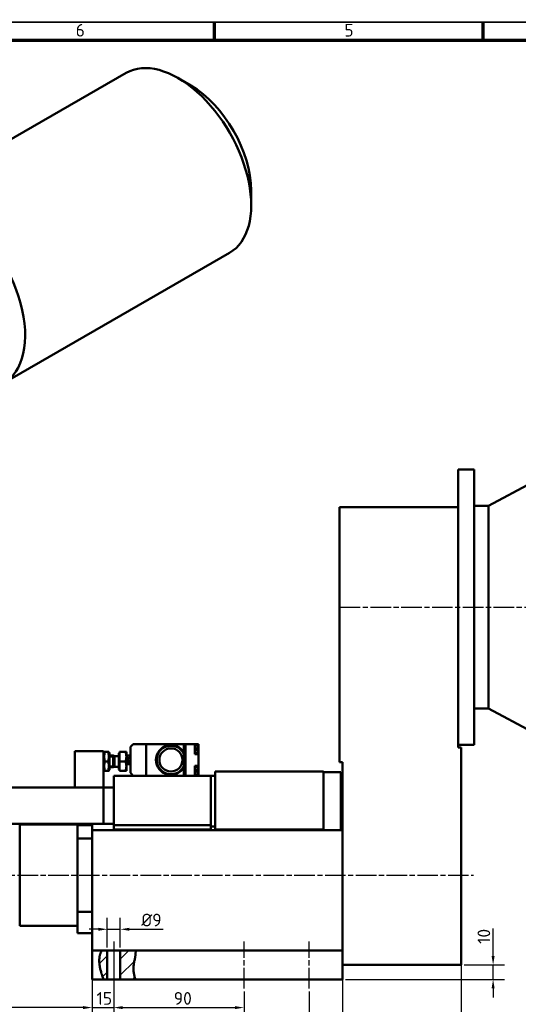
# Model space of a CAD drawing. Header units: millimetres. Extents: x 12 to 1472, y 12 to 1039.
# Tile 5 of 6: x 422 to 767, y 359 to 1039. Entities that reach past the tile are written whole.
import ezdxf

# ---------------------------------------------------------------- set-up
doc = ezdxf.new("R2010")
doc.units = ezdxf.units.MM
doc.header["$LTSCALE"] = 2.5
doc.linetypes.add('CHAIN', pattern=[0.3543, 0.2362, -0.0295, 0.0591, -0.0295])
doc.layers.get('0').update_dxf_attribs({"lineweight": 25})
for name, color, linetype, lineweight in [('Bemaßung (ISO)', 7, 'Continuous', 25), ('Mittellinie (ISO)', 7, 'Continuous', 25), ('Rahmen (ISO)', 7, 'Continuous', 70), ('Schraffur (ISO)', 7, 'Continuous', 18), ('Sichtbar (ISO)', 7, 'Continuous', 50), ('Sichtbar schmal (ISO)', 7, 'Continuous', 35), ('Symbol (ISO)', 7, 'Continuous', 25)]:
    doc.layers.add(name, color=color, linetype=linetype, lineweight=lineweight)
doc.styles.add('Notiztext (DIN)', font='isocpeur.ttf')
doc.dimstyles.new('Standard (DIN)', dxfattribs={"dimscale": 2.5, "dimtxt": 3.5, "dimasz": 2.5, "dimexe": 3.175, "dimexo": 0.8, "dimgap": 0.8, "dimtad": 1, "dimdec": 3, "dimrnd": 1e-08, "dimtxsty": 'Notiztext (DIN)', "dimcen": 0.09, "dimdle": 10, "dimclrd": 256, "dimclre": 256, "dimclrt": 256, "dimazin": 2, "dimtfac": 0.571429, "dimtdec": 3, "dimtmove": 0, "dimatfit": 3, "dimfxl": 1, "dimtolj": 1, "dimlwd": -1, "dimlwe": -1, "dimarcsym": 0})

# ---------------------------------------------------------------- blocks, each defined once
blk = doc.blocks.new('Ränder Hagen+Goebel Rahmen')
at = {"layer": 'Rahmen (ISO)', "linetype": 'Continuous', "lineweight": 35}
blk.add_line((5, 415), (589, 415), dxfattribs=at)
at = {"layer": 'Rahmen (ISO)'}
for p, q in [((222.75, 410), (222.75, 415)), ((297, 410), (297, 415)), ((10, 410), (584, 410))]:
    blk.add_line(p, q, dxfattribs=at)
at = {"layer": 'Symbol (ISO)', "char_height": 3.5, "attachment_point": 8, "style": 'Notiztext (DIN)'}
for s, insert in [('6', (185.625, 411)), ('5', (259.875, 411))]:
    blk.add_mtext(s, dxfattribs=dict(at, insert=insert))
blk = doc.blocks.new('*D13')
at = {"layer": 'Bemaßung (ISO)'}
for p, q in [((472.2, 472.77), (472.2, 349.22)), ((191.2, 438.2), (191.2, 349.22)), ((465.95, 357.16), (197.45, 357.16))]:
    blk.add_line(p, q, dxfattribs=at)
for points in [[(197.45, 358.2), (197.45, 356.12), (191.2, 357.16)], [(465.95, 358.2), (465.95, 356.12), (472.2, 357.16)]]:
    blk.add_solid(points, dxfattribs=at)
at = {"layer": 'Defpoints', "color": 0}
for p in [(472.2, 474.77), (191.2, 440.2), (191.2, 357.16)]:
    blk.add_point(p, dxfattribs=at)
at = {"layer": 'Bemaßung (ISO)', "insert": (361.83, 367.91), "char_height": 8.75, "attachment_point": 1, "style": 'Notiztext (DIN)'}
blk.add_mtext('\\A1;281', dxfattribs=at)
blk = doc.blocks.new('*D14')
at = {"layer": 'Bemaßung (ISO)'}
for p, q in [((472.2, 389.59), (472.2, 349.18)), ((487.2, 368.34), (487.2, 349.18)), ((465.95, 357.12), (459.7, 357.12)), ((472.2, 357.12), (487.2, 357.12)), ((493.45, 357.12), (499.7, 357.12))]:
    blk.add_line(p, q, dxfattribs=at)
for points in [[(465.95, 358.16), (465.95, 356.08), (472.2, 357.12)], [(493.45, 358.16), (493.45, 356.08), (487.2, 357.12)]]:
    blk.add_solid(points, dxfattribs=at)
at = {"layer": 'Defpoints', "color": 0}
for p in [(472.2, 391.59), (487.2, 370.34), (487.2, 357.12)]:
    blk.add_point(p, dxfattribs=at)
at = {"layer": 'Bemaßung (ISO)', "insert": (475.32, 367.87), "char_height": 8.75, "attachment_point": 1, "style": 'Notiztext (DIN)'}
blk.add_mtext('\\A1;15', dxfattribs=at)
blk = doc.blocks.new('*D15')
at = {"layer": 'Bemaßung (ISO)'}
for p, q in [((487.2, 400.84), (487.2, 349.18)), ((577.2, 368.34), (577.2, 349.18)), ((493.45, 357.12), (570.95, 357.12))]:
    blk.add_line(p, q, dxfattribs=at)
for points in [[(493.45, 358.16), (493.45, 356.08), (487.2, 357.12)], [(570.95, 358.16), (570.95, 356.08), (577.2, 357.12)]]:
    blk.add_solid(points, dxfattribs=at)
at = {"layer": 'Defpoints', "color": 0}
for p in [(487.2, 402.84), (577.2, 370.34), (577.2, 357.12)]:
    blk.add_point(p, dxfattribs=at)
at = {"layer": 'Bemaßung (ISO)', "insert": (528.68, 367.87), "char_height": 8.75, "attachment_point": 1, "style": 'Notiztext (DIN)'}
blk.add_mtext('\\A1;90', dxfattribs=at)
blk = doc.blocks.new('*D16')
at = {"layer": 'Bemaßung (ISO)'}
for p, q in [((487.2, 400.84), (487.2, 326.92)), ((622.2, 368.34), (622.2, 326.92)), ((493.45, 334.86), (615.95, 334.86))]:
    blk.add_line(p, q, dxfattribs=at)
for points in [[(493.45, 335.9), (493.45, 333.82), (487.2, 334.86)], [(615.95, 335.9), (615.95, 333.82), (622.2, 334.86)]]:
    blk.add_solid(points, dxfattribs=at)
at = {"layer": 'Defpoints', "color": 0}
for p in [(487.2, 402.84), (622.2, 370.34), (622.2, 334.86)]:
    blk.add_point(p, dxfattribs=at)
at = {"layer": 'Bemaßung (ISO)', "insert": (547.26, 345.61), "char_height": 8.75, "attachment_point": 1, "style": 'Notiztext (DIN)'}
blk.add_mtext('\\A1;135', dxfattribs=at)
blk = doc.blocks.new('*D17')
at = {"layer": 'Bemaßung (ISO)'}
for p, q in [((472.2, 389.59), (472.2, 306.76)), ((645.2, 374.59), (645.2, 306.76)), ((478.45, 314.69), (638.95, 314.69))]:
    blk.add_line(p, q, dxfattribs=at)
for points in [[(478.45, 315.74), (478.45, 313.65), (472.2, 314.69)], [(638.95, 315.74), (638.95, 313.65), (645.2, 314.69)]]:
    blk.add_solid(points, dxfattribs=at)
at = {"layer": 'Defpoints', "color": 0}
for p in [(472.2, 391.59), (645.2, 376.59), (645.2, 314.69)]:
    blk.add_point(p, dxfattribs=at)
at = {"layer": 'Bemaßung (ISO)', "insert": (549.98, 325.44), "char_height": 8.75, "attachment_point": 1, "style": 'Notiztext (DIN)'}
blk.add_mtext('\\A1;173', dxfattribs=at)
blk = doc.blocks.new('*D18')
at = {"layer": 'Bemaßung (ISO)'}
for p, q in [((191.2, 436.81), (191.2, 285.37)), ((727.2, 401.26), (727.2, 285.37)), ((720.95, 293.31), (197.45, 293.31))]:
    blk.add_line(p, q, dxfattribs=at)
for points in [[(197.45, 294.35), (197.45, 292.27), (191.2, 293.31)], [(720.95, 294.35), (720.95, 292.27), (727.2, 293.31)]]:
    blk.add_solid(points, dxfattribs=at)
at = {"layer": 'Defpoints', "color": 0}
for p in [(191.2, 438.81), (727.2, 403.26), (191.2, 293.31)]:
    blk.add_point(p, dxfattribs=at)
at = {"layer": 'Bemaßung (ISO)', "insert": (512.18, 304.06), "char_height": 8.75, "attachment_point": 1, "style": 'Notiztext (DIN)'}
blk.add_mtext('\\A1;536', dxfattribs=at)
blk = doc.blocks.new('*D19')
at = {"layer": 'Bemaßung (ISO)'}
for p, q in [((749.3, 392.84), (749.3, 411.84)), ((729.2, 386.59), (757.23, 386.59)), ((749.3, 376.59), (749.3, 386.59)), ((647.2, 376.59), (757.23, 376.59)), ((749.3, 370.34), (749.3, 364.09))]:
    blk.add_line(p, q, dxfattribs=at)
for points in [[(748.25, 392.84), (750.34, 392.84), (749.3, 386.59)], [(748.25, 370.34), (750.34, 370.34), (749.3, 376.59)]]:
    blk.add_solid(points, dxfattribs=at)
at = {"layer": 'Defpoints', "color": 0}
for p in [(727.2, 386.59), (749.3, 386.59), (645.2, 376.59)]:
    blk.add_point(p, dxfattribs=at)
at = {"layer": 'Bemaßung (ISO)', "insert": (738.55, 401.09), "char_height": 8.75, "attachment_point": 1, "rotation": 90, "style": 'Notiztext (DIN)'}
blk.add_mtext('\\A1;10', dxfattribs=at)
blk = doc.blocks.new('*D20')
at = {"layer": 'Bemaßung (ISO)'}
for p, q in [((482.7, 398.59), (482.7, 419.13)), ((491.7, 398.59), (491.7, 419.13)), ((476.45, 411.2), (470.2, 411.2)), ((482.7, 411.2), (491.7, 411.2)), ((497.95, 411.2), (521.32, 411.2))]:
    blk.add_line(p, q, dxfattribs=at)
for points in [[(476.45, 412.24), (476.45, 410.16), (482.7, 411.2)], [(497.95, 412.24), (497.95, 410.16), (491.7, 411.2)]]:
    blk.add_solid(points, dxfattribs=at)
at = {"layer": 'Defpoints', "color": 0}
for p in [(491.7, 411.2), (482.7, 396.59), (491.7, 396.59)]:
    blk.add_point(p, dxfattribs=at)
at = {"layer": 'Bemaßung (ISO)', "insert": (506.2, 421.95), "char_height": 8.75, "attachment_point": 1, "style": 'Notiztext (DIN)'}
blk.add_mtext('\\A1;Ø9', dxfattribs=at)
blk = doc.blocks.new('*D23')
at = {"layer": 'Bemaßung (ISO)'}
for p, q in [((645.2, 384.59), (645.2, 328.93)), ((727.2, 384.59), (727.2, 328.93)), ((651.45, 336.87), (720.95, 336.87))]:
    blk.add_line(p, q, dxfattribs=at)
for points in [[(651.45, 337.91), (651.45, 335.82), (645.2, 336.87)], [(720.95, 337.91), (720.95, 335.82), (727.2, 336.87)]]:
    blk.add_solid(points, dxfattribs=at)
at = {"layer": 'Defpoints', "color": 0}
for p in [(645.2, 386.59), (727.2, 386.59), (727.2, 336.87)]:
    blk.add_point(p, dxfattribs=at)
at = {"layer": 'Bemaßung (ISO)', "insert": (680.95, 347.62), "char_height": 8.75, "attachment_point": 1, "style": 'Notiztext (DIN)'}
blk.add_mtext('\\A1;82', dxfattribs=at)
blk = doc.blocks.new('*D24')
at = {"layer": 'Bemaßung (ISO)'}
for p, q in [((1056.2, 560.59), (1056.2, 259.25)), ((191.2, 436.35), (191.2, 259.25)), ((197.45, 267.18), (1049.95, 267.18))]:
    blk.add_line(p, q, dxfattribs=at)
for points in [[(197.45, 268.22), (197.45, 266.14), (191.2, 267.18)], [(1049.95, 268.22), (1049.95, 266.14), (1056.2, 267.18)]]:
    blk.add_solid(points, dxfattribs=at)
at = {"layer": 'Defpoints', "color": 0}
for p in [(1056.2, 562.59), (191.2, 438.35), (1056.2, 267.18)]:
    blk.add_point(p, dxfattribs=at)
at = {"layer": 'Bemaßung (ISO)', "insert": (565, 277.94), "char_height": 8.75, "attachment_point": 1, "style": 'Notiztext (DIN)'}
blk.add_mtext('\\A1;ca. 865', dxfattribs=at)

msp = doc.modelspace()

# ---------------------------------------------------------------- hatches: boundary and pattern name
at = {"layer": 'Schraffur (ISO)'}
h = msp.add_hatch(dxfattribs=at)
h.set_pattern_fill('ANSI31', color=256, scale=63.5, style=0)
h.set_pattern_definition([(45, (0, 0), (-5.61266, 5.61266), [])])
edge = h.paths.add_edge_path()
edge.add_spline(control_points=[(501.90472, 391.59078), (501.45987, 389.19861), (500.85634, 386.97355), (500.78432, 381.48593), (501.44702, 379.09396), (502.05089, 376.59078)], knot_values=[0.051029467, 0.051029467, 0.051029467, 0.051029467, 0.787257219, 0.787257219, 1.596916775, 1.596916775, 1.596916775, 1.596916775], degree=3, periodic=0)
edge.add_line((502.05089, 376.59078), (491.69684, 376.59078))
edge.add_line((491.69684, 376.59078), (491.69684, 396.59078))
edge.add_line((491.69684, 396.59078), (502.29068, 396.59078))
edge.add_spline(control_points=[(502.29068, 396.59078), (502.29068, 396.59078), (502.29068, 396.59075), (502.29077, 396.58974), (502.29146, 396.58244), (502.2945, 396.54895), (502.29749, 396.51566), (502.31054, 396.35502), (502.3248, 396.16233), (502.3412, 395.62482), (502.34212, 395.27863), (502.30394, 394.43868), (502.26199, 393.94506), (502.12329, 392.84157), (502.02453, 392.23803), (501.90975, 391.61789), (501.90724, 391.60434), (501.90472, 391.59078)], knot_values=[0.790427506, 0.790427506, 0.790427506, 0.790427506, 0.793656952, 0.793656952, 0.837330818, 0.837330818, 0.900991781, 0.900991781, 1.05722084, 1.05722084, 1.218750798, 1.218750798, 1.391430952, 1.391430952, 1.576536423, 1.576536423, 1.580673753, 1.580673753, 1.580673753, 1.580673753], degree=3, periodic=0)
edge = h.paths.add_edge_path()
edge.add_spline(control_points=[(477.29897, 391.59078), (477.35237, 392.0277), (477.42558, 392.46036), (477.66255, 393.53306), (477.85151, 394.13556), (478.25271, 395.16262), (478.46228, 395.58983), (478.77029, 396.15917), (478.88216, 396.34453), (478.98392, 396.50967), (479.00689, 396.5461), (479.02999, 396.58265), (479.03491, 396.59037), (479.03517, 396.59078), (479.03517, 396.59078), (479.03517, 396.59078)], knot_values=[1.577268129, 1.577268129, 1.577268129, 1.577268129, 1.710111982, 1.710111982, 1.917515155, 1.917515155, 2.118574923, 2.118574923, 2.27080193, 2.27080193, 2.338351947, 2.338351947, 2.385369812, 2.385369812, 2.386634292, 2.386634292, 2.386634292, 2.386634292], degree=3, periodic=0)
edge.add_line((479.03517, 396.59078), (482.69684, 396.59078))
edge.add_line((482.69684, 396.59078), (482.69684, 376.59078))
edge.add_line((482.69684, 376.59078), (480.34073, 376.59078))
edge.add_spline(control_points=[(480.34073, 376.59078), (479.08981, 379.0341), (478.40078, 381.5963), (477.29451, 386.27655), (476.99363, 389.09231), (477.29897, 391.59078)], knot_values=[0.056768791, 0.056768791, 0.056768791, 0.056768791, 0.8855451, 0.8855451, 2.516182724, 2.516182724, 2.516182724, 2.516182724], degree=3, periodic=0)

# ---------------------------------------------------------------- linework, layer by layer
at = {"layer": 'Mittellinie (ISO)', "linetype": 'CHAIN', "ltscale": 23.990969}
for p, q in [((643.37486, 633.59078), (1066.21572, 633.59078)), ((186.94684, 448.59078), (735.84911, 448.59078)), ((487.19684, 402.84078), (487.19684, 370.34078)), ((577.19684, 370.34078), (577.19684, 402.84078)), ((622.19684, 370.34078), (622.19684, 402.84078))]:
    msp.add_line(p, q, dxfattribs=at)
at = {"layer": 'Sichtbar (ISO)'}
for p, q in [((495.73263, 1002.39833), (339.57988, 912.47595)), ((540.49724, 993.66113), (531.69259, 998.77076)), ((582.17259, 921.29072), (582.17259, 911.11083)), ((567.26058, 878.18804), (411.10783, 788.26565)), ((725.19684, 728.59078), (725.19684, 702.59078)), ((736.19684, 728.59078), (725.19684, 728.59078)), ((736.19684, 728.59078), (736.19684, 538.59078)), ((746.19684, 703.59078), (776.19684, 719.59078)), ((643.19684, 702.59078), (643.19684, 526.59078)), ((725.19684, 702.59078), (643.19684, 702.59078)), ((725.19684, 702.59078), (725.19684, 536.59078)), ((746.19684, 703.59078), (736.19684, 703.59078)), ((746.19684, 703.59078), (746.19684, 563.59078)), ((746.19684, 563.59078), (736.19684, 563.59078)), ((746.19684, 563.59078), (776.19684, 547.59078)), ((500.69684, 539.09078), (498.69684, 537.09078)), ((498.69684, 519.09078), (498.69684, 537.09078)), ((509.69684, 539.09078), (500.69684, 539.09078)), ((535.69684, 539.09078), (509.69684, 539.09078)), ((509.69684, 517.09078), (509.69684, 539.09078)), ((535.69684, 533.2018), (535.69684, 539.09078)), ((535.69684, 538.99078), (536.69684, 538.99078)), ((536.69684, 517.09078), (536.69684, 539.09078)), ((536.69684, 539.09078), (543.19684, 539.09078)), ((543.19684, 539.09078), (545.69684, 539.09078)), ((543.19684, 532.19078), (543.19684, 539.09078)), ((544.54042, 538.27324), (543.19684, 538.39078)), ((544.99684, 535.99078), (544.99684, 537.77514)), ((545.69684, 535.19078), (545.69684, 539.09078)), ((736.19684, 538.59078), (725.19684, 538.59078)), ((460.19684, 534.09078), (460.19684, 509.09078)), ((480.19684, 534.09078), (460.19684, 534.09078)), ((480.19684, 534.09078), (480.19684, 509.09078)), ((480.19684, 532.89078), (480.60098, 533.59078)), ((480.60098, 533.59078), (481.18154, 533.59078)), ((483.21214, 533.59078), (481.18154, 533.59078)), ((483.21214, 533.59078), (483.79269, 533.59078)), ((484.19684, 532.89078), (483.79269, 533.59078)), ((484.19684, 521.29078), (484.19684, 532.89078)), ((486.84674, 531.09078), (484.19684, 531.09078)), ((486.84674, 531.09078), (486.84674, 523.09078)), ((487.61365, 530.75249), (486.84674, 531.09078)), ((486.84674, 531.09078), (486.84674, 523.09078)), ((487.61365, 530.75249), (487.61365, 523.42908)), ((490.59674, 530.75249), (487.61365, 530.75249)), ((490.59674, 532.79078), (490.59674, 521.39078)), ((491.19684, 532.79078), (490.59674, 532.79078)), ((491.19684, 533.59078), (495.31628, 533.59078)), ((491.19684, 527.09078), (491.19684, 533.59078)), ((495.31628, 533.59078), (495.89684, 533.59078)), ((495.89684, 530.34078), (495.89684, 533.59078)), ((498.69684, 531.07578), (495.89684, 531.07578)), ((495.89684, 523.84078), (495.89684, 530.34078)), ((535.69684, 532.0936), (535.69684, 533.2018)), ((535.69684, 524.08797), (535.69684, 532.0936)), ((544.54042, 532.90833), (543.19684, 532.79078)), ((543.19684, 532.19078), (545.69684, 532.19078)), ((544.19684, 535.99078), (544.19684, 535.19078)), ((544.19684, 535.99078), (544.54042, 535.99078)), ((544.54042, 535.19078), (544.19684, 535.19078)), ((544.54042, 535.99078), (544.99684, 535.99078)), ((544.99684, 535.19078), (544.54042, 535.19078)), ((544.99684, 533.40643), (544.99684, 535.19078)), ((545.69684, 532.19078), (545.69684, 535.19078)), ((545.69684, 523.99078), (545.69684, 532.19078)), ((727.19684, 536.59078), (725.19684, 536.59078)), ((727.19684, 386.59078), (727.19684, 536.59078)), ((483.21214, 527.09078), (481.18154, 527.09078)), ((487.61365, 523.42908), (486.84674, 523.09078)), ((490.59674, 523.42908), (487.61365, 523.42908)), ((491.19684, 527.09078), (495.31628, 527.09078)), ((491.19684, 520.59078), (491.19684, 527.09078)), ((498.69684, 525.10578), (495.89684, 525.10578)), ((495.89684, 520.59078), (495.89684, 523.84078)), ((535.69684, 522.97977), (535.69684, 524.08797)), ((543.19684, 523.99078), (545.69684, 523.99078)), ((543.19684, 517.09078), (543.19684, 523.99078)), ((545.69684, 520.99078), (545.69684, 523.99078)), ((643.19684, 526.59078), (645.19684, 526.59078)), ((645.19684, 526.59078), (645.19684, 386.59078)), ((480.19684, 521.29078), (480.60098, 520.59078)), ((481.18154, 520.59078), (480.60098, 520.59078)), ((483.21214, 520.59078), (481.18154, 520.59078)), ((483.79269, 520.59078), (483.21214, 520.59078)), ((484.19684, 521.29078), (483.79269, 520.59078)), ((486.84674, 523.09078), (484.19684, 523.09078)), ((487.19684, 517.09078), (487.19684, 483.09078)), ((506.19684, 517.09078), (487.19684, 517.09078)), ((491.19684, 521.39078), (490.59674, 521.39078)), ((491.19684, 520.59078), (495.31628, 520.59078)), ((495.89684, 520.59078), (495.31628, 520.59078)), ((498.69684, 519.09078), (500.69684, 517.09078)), ((509.69684, 517.09078), (506.19684, 517.09078)), ((535.69684, 517.09078), (509.69684, 517.09078)), ((535.69684, 517.09078), (535.69684, 522.97977)), ((535.69684, 517.19078), (536.69684, 517.19078)), ((536.69684, 517.09078), (535.69684, 517.09078)), ((536.69684, 517.09078), (543.19684, 517.09078)), ((544.54042, 523.27324), (543.19684, 523.39078)), ((544.54042, 517.90833), (543.19684, 517.79078)), ((554.19684, 517.09078), (543.19684, 517.09078)), ((544.19684, 520.99078), (544.19684, 520.19078)), ((544.19684, 520.99078), (544.54042, 520.99078)), ((544.54042, 520.19078), (544.19684, 520.19078)), ((544.54042, 520.99078), (544.99684, 520.99078)), ((544.99684, 520.19078), (544.54042, 520.19078)), ((544.99684, 520.99078), (544.99684, 522.77514)), ((544.99684, 518.40643), (544.99684, 520.19078)), ((545.69684, 517.09078), (545.69684, 520.99078)), ((554.19684, 517.09078), (554.19684, 499.59078)), ((557.19684, 517.09078), (554.19684, 517.09078)), ((632.19684, 520.09078), (557.19684, 520.09078)), ((557.19684, 520.09078), (557.19684, 480.09078)), ((632.19684, 520.09078), (632.19684, 480.09078)), ((632.19684, 519.59078), (644.19684, 519.59078)), ((644.19684, 519.59078), (644.19684, 479.59078)), ((415.19684, 509.09078), (480.19684, 509.09078)), ((480.19684, 509.09078), (460.19684, 509.09078)), ((487.19684, 509.09078), (480.19684, 509.09078)), ((480.19684, 484.09078), (480.19684, 509.09078)), ((554.19684, 499.59078), (554.19684, 483.09078)), ((415.19684, 484.09078), (480.19684, 484.09078)), ((422.19684, 483.59078), (422.19684, 413.59078)), ((462.19684, 483.59078), (422.19684, 483.59078)), ((462.19684, 483.59078), (462.19684, 413.59078)), ((472.19684, 483.09078), (462.19684, 483.09078)), ((472.19684, 479.59078), (472.19684, 483.09078)), ((487.19684, 484.09078), (480.19684, 484.09078)), ((554.19684, 483.09078), (487.19684, 483.09078)), ((487.19684, 483.09078), (487.19684, 480.09078)), ((554.19684, 482.09078), (554.19684, 483.09078)), ((472.19684, 474.76528), (472.19684, 479.59078)), ((645.19684, 479.59078), (472.19684, 479.59078)), ((487.19684, 480.09078), (487.19684, 479.59078)), ((487.19684, 480.09078), (554.19684, 480.09078)), ((557.19684, 482.09078), (554.19684, 482.09078)), ((554.19684, 480.09078), (554.19684, 482.09078)), ((632.19684, 480.09078), (557.19684, 480.09078)), ((607.19684, 479.59078), (607.19684, 480.09078)), ((632.19684, 480.09078), (632.19684, 479.59078)), ((472.19684, 473.86923), (462.19684, 473.86923)), ((472.19684, 474.76528), (472.19684, 401.41629)), ((472.19684, 423.31233), (462.19684, 423.31233)), ((462.19684, 413.59078), (422.19684, 413.59078)), ((462.19684, 408.59078), (462.19684, 413.59078)), ((472.19684, 408.59078), (462.19684, 408.59078)), ((472.19684, 401.41629), (472.19684, 396.59078)), ((479.03517, 396.59078), (472.19684, 396.59078)), ((472.19684, 391.59078), (472.19684, 396.59078)), ((479.03517, 396.59078), (482.69684, 396.59078)), ((482.69684, 396.59078), (482.69684, 376.59078)), ((482.69684, 396.59078), (491.69684, 396.59078)), ((491.69684, 396.59078), (502.29068, 396.59078)), ((491.69684, 376.59078), (491.69684, 396.59078)), ((645.19684, 396.59078), (502.29068, 396.59078)), ((472.19684, 391.59078), (472.19684, 376.59078)), ((645.19684, 376.59078), (645.19684, 386.59078)), ((645.19684, 386.59078), (727.19684, 386.59078)), ((480.34073, 376.59078), (472.19684, 376.59078)), ((482.69684, 376.59078), (480.34073, 376.59078)), ((491.69684, 376.59078), (482.69684, 376.59078)), ((502.05089, 376.59078), (491.69684, 376.59078)), ((645.19684, 376.59078), (502.05089, 376.59078))]:
    msp.add_line(p, q, dxfattribs=at)
at = {"layer": 'Sichtbar (ISO)', "flags": 128}
for points in [[(481.18154, 533.59078), (481.08286, 533.28359), (480.99484, 532.98658), (480.91686, 532.6985), (480.84838, 532.41818), (480.78894, 532.14457), (480.73817, 531.87668), (480.69572, 531.61359), (480.66134, 531.35442), (480.63482, 531.09835), (480.61598, 530.84457), (480.60473, 530.5923), (480.60098, 530.34078), (480.60473, 530.08927), (480.61598, 529.837), (480.63482, 529.58322), (480.66134, 529.32714), (480.69572, 529.06798), (480.73817, 528.80489), (480.78894, 528.537), (480.84838, 528.26339), (480.91686, 527.98307), (480.99484, 527.69498), (481.08286, 527.39797), (481.18154, 527.09078)], [(483.21214, 527.09078), (483.31082, 527.39797), (483.39884, 527.69498), (483.47682, 527.98307), (483.5453, 528.26339), (483.60473, 528.537), (483.65551, 528.80489), (483.69796, 529.06798), (483.73234, 529.32714), (483.75886, 529.58322), (483.7777, 529.837), (483.78895, 530.08927), (483.79269, 530.34078), (483.78895, 530.5923), (483.7777, 530.84457), (483.75886, 531.09835), (483.73234, 531.35442), (483.69796, 531.61359), (483.65551, 531.87668), (483.60473, 532.14457), (483.5453, 532.41818), (483.47682, 532.6985), (483.39884, 532.98658), (483.31082, 533.28359), (483.21214, 533.59078)], [(495.89684, 530.34078), (495.89583, 530.47106), (495.89283, 530.60103), (495.88784, 530.7308), (495.88088, 530.86047), (495.87195, 530.99014), (495.86106, 531.11991), (495.84821, 531.24989), (495.8334, 531.38017), (495.81663, 531.51086), (495.79787, 531.64206), (495.77714, 531.77386), (495.7544, 531.90636), (495.72965, 532.03968), (495.70287, 532.17391), (495.67402, 532.30916), (495.64309, 532.44554), (495.61005, 532.58315), (495.57486, 532.72211), (495.53748, 532.86253), (495.49788, 533.00453), (495.45601, 533.14823), (495.41182, 533.29375), (495.36527, 533.44122), (495.31628, 533.59078)], [(495.31628, 527.09078), (495.36527, 527.24034), (495.41182, 527.38782), (495.45601, 527.53334), (495.49788, 527.67704), (495.53748, 527.81904), (495.57486, 527.95946), (495.61005, 528.09842), (495.64309, 528.23603), (495.67402, 528.37241), (495.70287, 528.50766), (495.72965, 528.64189), (495.7544, 528.77521), (495.77714, 528.90771), (495.79787, 529.03951), (495.81663, 529.17071), (495.8334, 529.30139), (495.84821, 529.43168), (495.86106, 529.56166), (495.87195, 529.69143), (495.88088, 529.8211), (495.88784, 529.95077), (495.89283, 530.08054), (495.89583, 530.21051), (495.89684, 530.34078)], [(495.89684, 531.07578), (495.89709, 531.07573), (495.89757, 531.07565), (495.89826, 531.07553), (495.89918, 531.07538), (495.90031, 531.07519), (495.90167, 531.07496), (495.90325, 531.0747), (495.90505, 531.0744), (495.90707, 531.07407), (495.90932, 531.0737), (495.91178, 531.0733), (495.91447, 531.07286), (495.91738, 531.0724), (495.92051, 531.0719), (495.92387, 531.07136), (495.92744, 531.0708), (495.93124, 531.07021), (495.93527, 531.06958), (495.93951, 531.06893), (495.94396, 531.06825), (495.94862, 531.06754), (495.95348, 531.06681), (495.95853, 531.06607), (495.96378, 531.0653)], [(481.18154, 527.09078), (481.08286, 526.78359), (480.99484, 526.48658), (480.91686, 526.1985), (480.84838, 525.91818), (480.78894, 525.64457), (480.73817, 525.37668), (480.69572, 525.11359), (480.66134, 524.85442), (480.63482, 524.59835), (480.61598, 524.34457), (480.60473, 524.0923), (480.60098, 523.84078), (480.60473, 523.58927), (480.61598, 523.337), (480.63482, 523.08322), (480.66134, 522.82714), (480.69572, 522.56798), (480.73817, 522.30489), (480.78894, 522.037), (480.84838, 521.76339), (480.91686, 521.48307), (480.99484, 521.19498), (481.08286, 520.89797), (481.18154, 520.59078)], [(483.21214, 520.59078), (483.31082, 520.89797), (483.39884, 521.19498), (483.47682, 521.48307), (483.5453, 521.76339), (483.60473, 522.037), (483.65551, 522.30489), (483.69796, 522.56798), (483.73234, 522.82714), (483.75886, 523.08322), (483.7777, 523.337), (483.78895, 523.58927), (483.79269, 523.84078), (483.78895, 524.0923), (483.7777, 524.34457), (483.75886, 524.59835), (483.73234, 524.85442), (483.69796, 525.11359), (483.65551, 525.37668), (483.60473, 525.64457), (483.5453, 525.91818), (483.47682, 526.1985), (483.39884, 526.48658), (483.31082, 526.78359), (483.21214, 527.09078)], [(495.89684, 523.84078), (495.89583, 523.97106), (495.89283, 524.10103), (495.88784, 524.2308), (495.88088, 524.36047), (495.87195, 524.49014), (495.86106, 524.61991), (495.84821, 524.74989), (495.8334, 524.88017), (495.81663, 525.01086), (495.79787, 525.14206), (495.77714, 525.27386), (495.7544, 525.40636), (495.72965, 525.53968), (495.70287, 525.67391), (495.67402, 525.80916), (495.64309, 525.94554), (495.61005, 526.08315), (495.57486, 526.22211), (495.53748, 526.36253), (495.49788, 526.50453), (495.45601, 526.64823), (495.41182, 526.79375), (495.36527, 526.94122), (495.31628, 527.09078)], [(495.31628, 520.59078), (495.36527, 520.74034), (495.41182, 520.88782), (495.45601, 521.03334), (495.49788, 521.17704), (495.53748, 521.31904), (495.57486, 521.45946), (495.61005, 521.59842), (495.64309, 521.73603), (495.67402, 521.87241), (495.70287, 522.00766), (495.72965, 522.14189), (495.7544, 522.27521), (495.77714, 522.40771), (495.79787, 522.53951), (495.81663, 522.67071), (495.8334, 522.80139), (495.84821, 522.93168), (495.86106, 523.06166), (495.87195, 523.19143), (495.88088, 523.3211), (495.88784, 523.45077), (495.89283, 523.58054), (495.89583, 523.71051), (495.89684, 523.84078)], [(495.96378, 525.11627), (495.95853, 525.1155), (495.95348, 525.11475), (495.94862, 525.11403), (495.94396, 525.11332), (495.93951, 525.11264), (495.93527, 525.11199), (495.93124, 525.11136), (495.92744, 525.11077), (495.92387, 525.1102), (495.92051, 525.10967), (495.91738, 525.10917), (495.91447, 525.10871), (495.91178, 525.10827), (495.90932, 525.10787), (495.90707, 525.1075), (495.90505, 525.10717), (495.90325, 525.10687), (495.90167, 525.10661), (495.90031, 525.10638), (495.89918, 525.10619), (495.89826, 525.10603), (495.89757, 525.10592), (495.89709, 525.10584), (495.89684, 525.10579)], [(477.29897, 391.59079), (477.34346, 391.92255), (477.39555, 392.25173), (477.45522, 392.57738), (477.52239, 392.89855), (477.59667, 393.2128), (477.67719, 393.51807), (477.76318, 393.81362), (477.85389, 394.09869), (477.94853, 394.3725), (478.04636, 394.6343), (478.1464, 394.88317), (478.2473, 395.11817), (478.34772, 395.3386), (478.44635, 395.54377), (478.54191, 395.73295), (478.63304, 395.90546), (478.7183, 396.06048), (478.79616, 396.19716), (478.86524, 396.31478), (478.92426, 396.41263), (478.97183, 396.48994), (479.00667, 396.54573), (479.028, 396.57949), (479.03517, 396.59079)], [(502.29068, 396.59079), (502.29168, 396.57995), (502.29461, 396.54751), (502.29925, 396.49362), (502.30528, 396.41851), (502.31222, 396.32271), (502.31947, 396.20661), (502.32638, 396.07061), (502.33234, 395.9151), (502.33662, 395.74087), (502.33851, 395.54904), (502.33741, 395.34029), (502.3327, 395.11529), (502.32376, 394.87473), (502.31008, 394.62021), (502.29142, 394.35354), (502.2677, 394.07557), (502.23878, 393.78716), (502.20455, 393.48917), (502.16503, 393.18312), (502.12071, 392.87156), (502.07207, 392.55554), (502.01955, 392.23607), (501.96362, 391.91414), (501.90472, 391.59079)], [(480.34073, 376.59079), (479.90202, 377.50048), (479.51206, 378.40855), (479.16809, 379.30249), (478.86728, 380.16977), (478.60687, 380.99787), (478.38409, 381.77427), (478.19613, 382.48645), (478.0402, 383.12189), (477.90611, 383.70443), (477.78257, 384.27979), (477.66979, 384.84827), (477.568, 385.40981), (477.47747, 385.96436), (477.39847, 386.51188), (477.33124, 387.05234), (477.27606, 387.58567), (477.23318, 388.11184), (477.20284, 388.63081), (477.18533, 389.14253), (477.18086, 389.64695), (477.18975, 390.14403), (477.21222, 390.63373), (477.24855, 391.11599), (477.29897, 391.59079)], [(501.90472, 391.59079), (501.7848, 390.96638), (501.66052, 390.34742), (501.53481, 389.73167), (501.41058, 389.1169), (501.29076, 388.50088), (501.17828, 387.88137), (501.07606, 387.25614), (500.98702, 386.62296), (500.91411, 385.9796), (500.86021, 385.32383), (500.8283, 384.6534), (500.82116, 383.97199), (500.83921, 383.30453), (500.88025, 382.65256), (500.942, 382.0143), (501.02216, 381.38795), (501.11843, 380.77171), (501.22852, 380.1638), (501.35015, 379.56243), (501.481, 378.96579), (501.6188, 378.3721), (501.76124, 377.77956), (501.90603, 377.18639), (502.05089, 376.59079)]]:
    msp.add_lwpolyline(points, dxfattribs=at)
at = {"layer": 'Sichtbar (ISO)'}
msp.add_circle((526.69684, 528.09078), 8, dxfattribs=at)
for centre, radius, start, end in [((526.69684, 528.09078), 10.35, 29.59184579, 330.40815421), ((526.69684, 528.09078), 9.85, 23.97743353, 336.02256647), ((544.49684, 537.77514), 0.5, 0, 85), ((544.49684, 533.40643), 0.5, 275, 0), ((544.49684, 522.77514), 0.5, 0, 85), ((544.49684, 518.40643), 0.5, 275, 0)]:
    msp.add_arc(centre, radius, start, end, dxfattribs=at)
for centre, major_axis, ratio, start_param, end_param in [((531.49661, 940.29319), (35.76398, -62.10515), 0.578093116, 0, 3.141592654), ((540.33544, 945.38313), (-29.52607, 51.27285), 0.578093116, 3.928924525, 5.495853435), ((375.34386, 850.3708), (35.76398, -62.10515), 0.578093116, 6.050387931, 9.515879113), ((495.81944, 528.09078), (0, 2.985), 0.577350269, 3.22544297, 6.199334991)]:
    msp.add_ellipse(centre, major_axis=major_axis, ratio=ratio, start_param=start_param, end_param=end_param, dxfattribs=at)
at = {"layer": 'Sichtbar schmal (ISO)'}
for p, q in [((486.84674, 530.34678), (484.19684, 530.34678)), ((484.19684, 523.83478), (486.84674, 523.83478))]:
    msp.add_line(p, q, dxfattribs=at)

# ---------------------------------------------------------------- block references
at = {"xscale": 2.5, "yscale": 2.5, "zscale": 2.5}
msp.add_blockref('Ränder Hagen+Goebel Rahmen', (0, 0), dxfattribs=at)

# ---------------------------------------------------------------- dimensions: what is measured, and where the dimension line sits
at = {"layer": 'Bemaßung (ISO)'}
for base, p1, p2, text, picture, middle in [((1056.19684, 267.18308), (191.19684, 438.34732), (1056.19684, 562.59078), 'ca. <>', '*D24', (582.94118, 267.18308)), ((491.69684, 411.19718), (482.69684, 396.59078), (491.69684, 396.59078), 'Ø<>', '*D20', (512.75934, 411.19718))]:
    dim = msp.add_linear_dim(base=base, p1=p1, p2=p2, angle=180, text=text, dimstyle='Standard (DIN)', override={"dimdec": 3, "dimtp": 0, "dimtm": 0, "dimtdec": 3, "dimatfit": 2}, dxfattribs=at)
    dim.commit()
    dim.dimension.update_dxf_attribs({"geometry": picture, "text_midpoint": middle, "dimtype": 160})
for base, p1, p2, angle, override, picture, middle in [((191.19684, 357.16015), (472.19684, 474.76528), (191.19684, 440.1999), 180, {"dimdec": 3, "dimtp": 0, "dimtm": 0, "dimtdec": 3, "dimatfit": 2}, '*D13', (369.26533, 357.16015)), ((191.19684, 293.31209), (727.19684, 403.26281), (191.19684, 438.81046), 180, {"dimdec": 3, "dimtp": 0, "dimtm": 0, "dimtdec": 3, "dimatfit": 2}, '*D18', (520.49242, 293.31209)), ((749.29567, 386.59078), (645.19684, 376.59078), (727.19684, 386.59078), 90, {"dimdec": 3, "dimtp": 0, "dimtm": 0, "dimtdec": 3, "dimatfit": 2}, '*D19', (749.29567, 405.46578)), ((577.19684, 357.11773), (487.19684, 402.84078), (577.19684, 370.34078), 180, {"dimdec": 3, "dimtp": 0, "dimtm": 0, "dimtdec": 3, "dimatfit": 2}, '*D15', (533.93095, 357.11773)), ((622.19684, 334.85803), (487.19684, 402.84078), (622.19684, 370.34078), 180, {"dimdec": 3, "dimtp": 0, "dimtm": 0, "dimtdec": 3, "dimatfit": 2}, '*D16', (554.69859, 334.85803)), ((487.19684, 357.11773), (472.19684, 391.59078), (487.19684, 370.34078), 180, {"dimdec": 3, "dimtp": 0, "dimtm": 0, "dimtdec": 3, "dimatfit": 2}, '*D14', (479.69684, 357.11773)), ((645.19684, 314.69368), (472.19684, 391.59078), (645.19684, 376.59078), 180, {"dimdec": 3, "dimtp": 0, "dimtm": 0, "dimtdec": 3, "dimatfit": 2}, '*D17', (557.41841, 314.69368)), ((727.19684, 336.86522), (645.19684, 386.59078), (727.19684, 386.59078), 180, {"dimdec": 3, "dimlfac": 1, "dimtp": 0, "dimtm": 0, "dimtdec": 3, "dimatfit": 2}, '*D23', (686.19684, 336.86522))]:
    dim = msp.add_linear_dim(base=base, p1=p1, p2=p2, angle=angle, dimstyle='Standard (DIN)', override=override, dxfattribs=at)
    dim.commit()
    dim.dimension.update_dxf_attribs({"geometry": picture, "text_midpoint": middle, "dimtype": 160})

doc.saveas('drawing.dxf')
